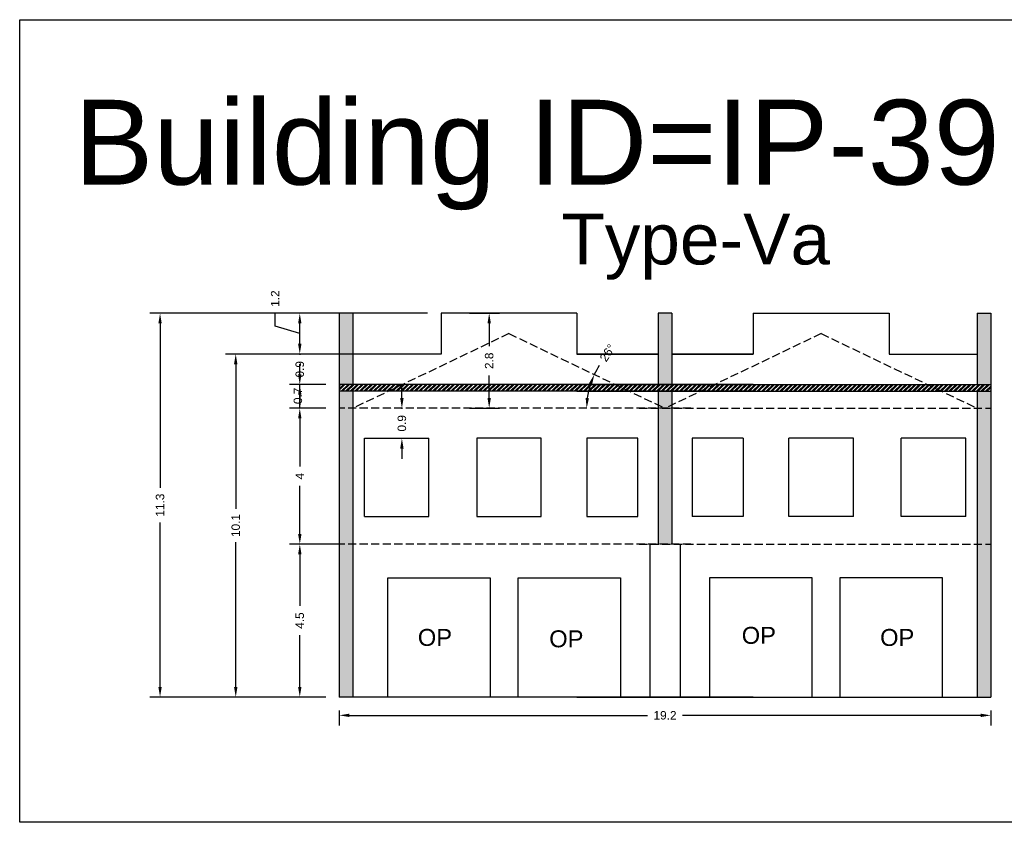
# Model space of a CAD drawing. Header units: metres. Extents: x 3416658 to 3417184, y -6712896 to -6712690.
# Tile 39 of 58: x 3417030 to 3417059, y -6712816 to -6712792. Entities that reach past the tile are written whole.
import ezdxf

# ---------------------------------------------------------------- set-up
doc = ezdxf.new("R2010")
doc.units = ezdxf.units.M
doc.linetypes.add('ACAD_ISO02W100', pattern=[15, 12, -3])
doc.layers.add('Dotted', color=7, linetype='ACAD_ISO02W100', plot=False)
doc.styles.get("Standard").update_dxf_attribs({"font": 'arial.ttf'})
doc.dimstyles.new('ISO-25', dxfattribs={"dimtxt": 0.25, "dimasz": 0.3, "dimexe": 0.3, "dimexo": 0.4, "dimgap": 0.2, "dimtad": 0, "dimdec": 1, "dimdsep": 46, "dimtxsty": 'Standard', "dimcen": 2.5, "dimadec": 0, "dimazin": 0, "dimtfac": 1, "dimtdec": 1, "dimtmove": 0, "dimatfit": 3, "dimfxl": 1, "dimarcsym": 0})

# ---------------------------------------------------------------- blocks, each defined once
blk = doc.blocks.new('*D333')
at = {"color": 0, "lineweight": -2, "transparency": 16777216}
for p, q in [((3417041.399, -6712803.287), (3417041.399, -6712802.987)), ((3417041.102, -6712803.587), (3417041.099, -6712803.587)), ((3417041.399, -6712803.587), (3417041.399, -6712803.602)), ((3417041.102, -6712804.472), (3417041.099, -6712804.472)), ((3417041.399, -6712804.472), (3417041.399, -6712804.457)), ((3417041.399, -6712804.772), (3417041.399, -6712805.072))]:
    blk.add_line(p, q, dxfattribs=at)
at = {"color": 0, "transparency": 16777216}
for points in [[(3417041.349, -6712803.287), (3417041.449, -6712803.287), (3417041.399, -6712803.587)], [(3417041.349, -6712804.772), (3417041.449, -6712804.772), (3417041.399, -6712804.472)]]:
    blk.add_solid(points, dxfattribs=at)
at = {"layer": 'Defpoints', "color": 0, "transparency": 16777216}
for p in [(3417041.399, -6712803.587), (3417041.502, -6712803.587), (3417041.502, -6712804.472)]:
    blk.add_point(p, dxfattribs=at)
at = {"color": 0, "transparency": 16777216, "insert": (3417041.399, -6712804.029), "char_height": 0.25, "attachment_point": 5, "rotation": 90}
blk.add_mtext('0.9', dxfattribs=at)
blk = doc.blocks.new('*D334')
at = {"color": 0, "lineweight": -2, "transparency": 16777216}
for p, q in [((3417039.554, -6712807.592), (3417038.09, -6712807.592)), ((3417038.39, -6712807.892), (3417038.39, -6712809.411)), ((3417038.39, -6712811.797), (3417038.39, -6712810.278)), ((3417039.154, -6712812.097), (3417038.09, -6712812.097))]:
    blk.add_line(p, q, dxfattribs=at)
at = {"color": 0, "transparency": 16777216}
for points in [[(3417038.34, -6712807.892), (3417038.44, -6712807.892), (3417038.39, -6712807.592)], [(3417038.34, -6712811.797), (3417038.44, -6712811.797), (3417038.39, -6712812.097)]]:
    blk.add_solid(points, dxfattribs=at)
at = {"layer": 'Defpoints', "color": 0, "transparency": 16777216}
for p in [(3417038.39, -6712807.592), (3417039.954, -6712807.592), (3417039.554, -6712812.097)]:
    blk.add_point(p, dxfattribs=at)
at = {"color": 0, "transparency": 16777216, "insert": (3417038.39, -6712809.844), "char_height": 0.25, "attachment_point": 5, "rotation": 90}
blk.add_mtext('4.5', dxfattribs=at)
blk = doc.blocks.new('*D335')
at = {"color": 0, "lineweight": -2, "transparency": 16777216}
for p, q in [((3417039.154, -6712803.587), (3417038.09, -6712803.587)), ((3417038.39, -6712803.887), (3417038.39, -6712805.303)), ((3417038.39, -6712807.292), (3417038.39, -6712805.876)), ((3417039.554, -6712807.592), (3417038.09, -6712807.592))]:
    blk.add_line(p, q, dxfattribs=at)
at = {"color": 0, "transparency": 16777216}
for points in [[(3417038.34, -6712803.887), (3417038.44, -6712803.887), (3417038.39, -6712803.587)], [(3417038.34, -6712807.292), (3417038.44, -6712807.292), (3417038.39, -6712807.592)]]:
    blk.add_solid(points, dxfattribs=at)
at = {"layer": 'Defpoints', "color": 0, "transparency": 16777216}
for p in [(3417038.39, -6712803.587), (3417039.554, -6712803.587), (3417039.954, -6712807.592)]:
    blk.add_point(p, dxfattribs=at)
at = {"color": 0, "transparency": 16777216, "insert": (3417038.39, -6712805.589), "char_height": 0.25, "attachment_point": 5, "rotation": 90}
blk.add_mtext('4', dxfattribs=at)
blk = doc.blocks.new('*D336')
at = {"color": 0, "lineweight": -2, "transparency": 16777216}
for p, q in [((3417038.39, -6712802.587), (3417038.39, -6712802.287)), ((3417039.154, -6712802.887), (3417038.09, -6712802.887)), ((3417038.39, -6712803.587), (3417038.39, -6712802.887)), ((3417039.154, -6712803.587), (3417038.09, -6712803.587)), ((3417038.39, -6712803.887), (3417038.39, -6712804.187))]:
    blk.add_line(p, q, dxfattribs=at)
at = {"color": 0, "transparency": 16777216}
for points in [[(3417038.34, -6712802.587), (3417038.44, -6712802.587), (3417038.39, -6712802.887)], [(3417038.34, -6712803.887), (3417038.44, -6712803.887), (3417038.39, -6712803.587)]]:
    blk.add_solid(points, dxfattribs=at)
at = {"layer": 'Defpoints', "color": 0, "transparency": 16777216}
for p in [(3417038.39, -6712802.887), (3417039.554, -6712802.887), (3417039.554, -6712803.587)]:
    blk.add_point(p, dxfattribs=at)
at = {"color": 0, "transparency": 16777216, "insert": (3417038.335, -6712803.22), "char_height": 0.25, "attachment_point": 5, "rotation": 90}
blk.add_mtext('0.7', dxfattribs=at)
blk = doc.blocks.new('*D337')
at = {"color": 0, "lineweight": -2, "transparency": 16777216}
for p, q in [((3417038.39, -6712801.687), (3417038.39, -6712801.387)), ((3417039.554, -6712801.987), (3417038.09, -6712801.987)), ((3417038.39, -6712801.987), (3417038.39, -6712802.009)), ((3417039.154, -6712802.887), (3417038.09, -6712802.887)), ((3417038.39, -6712802.887), (3417038.39, -6712802.864)), ((3417038.39, -6712803.187), (3417038.39, -6712803.487))]:
    blk.add_line(p, q, dxfattribs=at)
at = {"color": 0, "transparency": 16777216}
for points in [[(3417038.34, -6712801.687), (3417038.44, -6712801.687), (3417038.39, -6712801.987)], [(3417038.34, -6712803.187), (3417038.44, -6712803.187), (3417038.39, -6712802.887)]]:
    blk.add_solid(points, dxfattribs=at)
at = {"layer": 'Defpoints', "color": 0, "transparency": 16777216}
for p in [(3417038.39, -6712801.987), (3417039.954, -6712801.987), (3417039.554, -6712802.887)]:
    blk.add_point(p, dxfattribs=at)
at = {"color": 0, "transparency": 16777216, "insert": (3417038.39, -6712802.437), "char_height": 0.25, "attachment_point": 5, "rotation": 90}
blk.add_mtext('0.9', dxfattribs=at)
blk = doc.blocks.new('*D338')
at = {"color": 0, "lineweight": -2, "transparency": 16777216}
for p, q in [((3417037.665, -6712801.169), (3417037.665, -6712800.769)), ((3417042.154, -6712800.787), (3417038.09, -6712800.787)), ((3417038.39, -6712801.387), (3417037.665, -6712801.169)), ((3417038.39, -6712801.687), (3417038.39, -6712801.087)), ((3417039.554, -6712801.987), (3417038.09, -6712801.987))]:
    blk.add_line(p, q, dxfattribs=at)
at = {"color": 0, "transparency": 16777216}
for points in [[(3417038.34, -6712801.087), (3417038.44, -6712801.087), (3417038.39, -6712800.787)], [(3417038.34, -6712801.687), (3417038.44, -6712801.687), (3417038.39, -6712801.987)]]:
    blk.add_solid(points, dxfattribs=at)
at = {"layer": 'Defpoints', "color": 0, "transparency": 16777216}
for p in [(3417038.39, -6712800.787), (3417042.554, -6712800.787), (3417039.954, -6712801.987)]:
    blk.add_point(p, dxfattribs=at)
at = {"color": 0, "transparency": 16777216, "insert": (3417037.665, -6712800.354), "char_height": 0.25, "attachment_point": 5, "rotation": 90}
blk.add_mtext('1.2', dxfattribs=at)
blk = doc.blocks.new('*D339')
at = {"color": 0, "lineweight": -2, "transparency": 16777216}
for p, q in [((3417040.173, -6712801.987), (3417036.203, -6712801.987)), ((3417036.503, -6712802.287), (3417036.503, -6712806.553)), ((3417036.503, -6712811.797), (3417036.503, -6712807.53)), ((3417039.154, -6712812.097), (3417036.203, -6712812.097))]:
    blk.add_line(p, q, dxfattribs=at)
at = {"color": 0, "transparency": 16777216}
for points in [[(3417036.453, -6712802.287), (3417036.553, -6712802.287), (3417036.503, -6712801.987)], [(3417036.453, -6712811.797), (3417036.553, -6712811.797), (3417036.503, -6712812.097)]]:
    blk.add_solid(points, dxfattribs=at)
at = {"layer": 'Defpoints', "color": 0, "transparency": 16777216}
for p in [(3417036.503, -6712801.987), (3417040.573, -6712801.987), (3417039.554, -6712812.097)]:
    blk.add_point(p, dxfattribs=at)
at = {"color": 0, "transparency": 16777216, "insert": (3417036.503, -6712807.042), "char_height": 0.25, "attachment_point": 5, "rotation": 90}
blk.add_mtext('10.1', dxfattribs=at)
blk = doc.blocks.new('*D340')
at = {"color": 0, "lineweight": -2, "transparency": 16777216}
for p, q in [((3417042.154, -6712800.787), (3417033.973, -6712800.787)), ((3417034.273, -6712801.087), (3417034.273, -6712805.929)), ((3417034.273, -6712811.797), (3417034.273, -6712806.955)), ((3417039.154, -6712812.097), (3417033.973, -6712812.097))]:
    blk.add_line(p, q, dxfattribs=at)
at = {"color": 0, "transparency": 16777216}
for points in [[(3417034.223, -6712801.087), (3417034.323, -6712801.087), (3417034.273, -6712800.787)], [(3417034.223, -6712811.797), (3417034.323, -6712811.797), (3417034.273, -6712812.097)]]:
    blk.add_solid(points, dxfattribs=at)
at = {"layer": 'Defpoints', "color": 0, "transparency": 16777216}
for p in [(3417034.273, -6712800.787), (3417042.554, -6712800.787), (3417039.554, -6712812.097)]:
    blk.add_point(p, dxfattribs=at)
at = {"color": 0, "transparency": 16777216, "insert": (3417034.273, -6712806.442), "char_height": 0.25, "attachment_point": 5, "rotation": 90}
blk.add_mtext('11.3', dxfattribs=at)
blk = doc.blocks.new('*D341')
at = {"color": 0, "lineweight": -2, "transparency": 16777216}
for start, end in [(146.9944, 154.44), (161.8857, 172.5543)]:
    blk.add_arc((3417049.154, -6712803.587), 2.31, start, end, dxfattribs=at)
at = {"color": 0, "transparency": 16777216}
for points in [[(3417046.912, -6712802.85), (3417047.005, -6712802.887), (3417047.07, -6712802.59)], [(3417046.913, -6712803.291), (3417046.814, -6712803.284), (3417046.844, -6712803.587)]]:
    blk.add_solid(points, dxfattribs=at)
at = {"layer": 'Defpoints', "color": 0, "transparency": 16777216}
for p in [(3417044.554, -6712801.387), (3417046.869, -6712803.244), (3417039.554, -6712803.587), (3417049.154, -6712803.587), (3417049.914, -6712803.587)]:
    blk.add_point(p, dxfattribs=at)
at = {"color": 0, "transparency": 16777216, "insert": (3417047.46, -6712801.953), "char_height": 0.25, "attachment_point": 5, "rotation": 56.9944}
blk.add_mtext('26°', dxfattribs=at)
blk = doc.blocks.new('*D342')
at = {"color": 0, "lineweight": -2, "transparency": 16777216}
for p, q in [((3417039.554, -6712812.497), (3417039.554, -6712812.937)), ((3417039.854, -6712812.637), (3417048.642, -6712812.637)), ((3417058.454, -6712812.637), (3417049.666, -6712812.637)), ((3417058.754, -6712812.497), (3417058.754, -6712812.937))]:
    blk.add_line(p, q, dxfattribs=at)
at = {"color": 0, "transparency": 16777216}
for points in [[(3417039.854, -6712812.587), (3417039.854, -6712812.687), (3417039.554, -6712812.637)], [(3417058.454, -6712812.587), (3417058.454, -6712812.687), (3417058.754, -6712812.637)]]:
    blk.add_solid(points, dxfattribs=at)
at = {"layer": 'Defpoints', "color": 0, "transparency": 16777216}
for p in [(3417039.554, -6712812.097), (3417058.754, -6712812.097), (3417058.754, -6712812.637)]:
    blk.add_point(p, dxfattribs=at)
at = {"color": 0, "transparency": 16777216, "insert": (3417049.154, -6712812.637), "char_height": 0.25, "attachment_point": 5}
blk.add_mtext('19.2', dxfattribs=at)
blk = doc.blocks.new('*D343')
at = {"color": 0, "lineweight": -2, "transparency": 16777216}
for p, q in [((3417043.396, -6712800.787), (3417044.272, -6712800.787)), ((3417043.972, -6712801.087), (3417043.972, -6712801.757)), ((3417043.972, -6712803.287), (3417043.972, -6712802.617)), ((3417043.396, -6712803.587), (3417044.272, -6712803.587))]:
    blk.add_line(p, q, dxfattribs=at)
at = {"color": 0, "transparency": 16777216}
for points in [[(3417043.922, -6712801.087), (3417044.022, -6712801.087), (3417043.972, -6712800.787)], [(3417043.922, -6712803.287), (3417044.022, -6712803.287), (3417043.972, -6712803.587)]]:
    blk.add_solid(points, dxfattribs=at)
at = {"layer": 'Defpoints', "color": 0, "transparency": 16777216}
for p in [(3417042.996, -6712800.787), (3417043.972, -6712800.787), (3417042.996, -6712803.587)]:
    blk.add_point(p, dxfattribs=at)
at = {"color": 0, "transparency": 16777216, "insert": (3417043.972, -6712802.187), "char_height": 0.25, "attachment_point": 5, "rotation": 90}
blk.add_mtext('2.8', dxfattribs=at)

msp = doc.modelspace()

# ---------------------------------------------------------------- hatches: boundary and pattern name
h = msp.add_hatch(color=256)
h.dxf.hatch_style = 1
h.paths.add_polyline_path([(3417039.954, -6712807.587), (3417039.554, -6712807.587), (3417039.554, -6712812.097), (3417039.954, -6712812.097)])
h.paths.add_polyline_path([(3417039.954, -6712803.587), (3417039.554, -6712803.587), (3417039.554, -6712807.587), (3417039.954, -6712807.587)])
h.paths.add_polyline_path([(3417039.954, -6712803.087), (3417039.554, -6712803.087), (3417039.554, -6712803.587), (3417039.954, -6712803.587)])
h.paths.add_polyline_path([(3417039.954, -6712800.787), (3417039.554, -6712800.787), (3417039.554, -6712802.887), (3417039.954, -6712802.887)])
h.paths.add_polyline_path([(3417049.354, -6712800.787), (3417048.954, -6712800.787), (3417048.954, -6712802.887), (3417049.354, -6712802.887)])
h.paths.add_polyline_path([(3417049.354, -6712803.087), (3417048.954, -6712803.087), (3417048.954, -6712803.587), (3417049.354, -6712803.587)])
h.paths.add_polyline_path([(3417049.354, -6712803.587), (3417048.954, -6712803.587), (3417048.954, -6712807.587), (3417049.354, -6712807.587)])
h.paths.add_polyline_path([(3417058.754, -6712807.587), (3417058.354, -6712807.587), (3417058.354, -6712812.097), (3417058.754, -6712812.097)])
h.paths.add_polyline_path([(3417058.754, -6712803.587), (3417058.354, -6712803.587), (3417058.354, -6712807.587), (3417058.754, -6712807.587)])
h.paths.add_polyline_path([(3417058.754, -6712803.087), (3417058.354, -6712803.087), (3417058.354, -6712803.587), (3417058.754, -6712803.587)])
h.paths.add_polyline_path([(3417058.754, -6712800.787), (3417058.354, -6712800.787), (3417058.354, -6712802.887), (3417058.754, -6712802.887)])
h = msp.add_hatch()
h.set_pattern_fill('ANSI32', color=256, scale=0.01)
h.set_pattern_definition([(45, (-123.90425, 26.99843), (-0.067351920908, 0.067351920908), []), (45, (-123.85935, 26.99843), (-0.067351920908, 0.067351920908), [])])
h.paths.add_polyline_path([(3417058.754, -6712802.887), (3417046.554, -6712802.887), (3417039.554, -6712802.887), (3417039.554, -6712803.087), (3417051.754, -6712803.087), (3417058.754, -6712803.087)])

# ---------------------------------------------------------------- linework, layer by layer
for points in [[(3417030.136, -6712792.133), (3417064.154, -6712792.133), (3417064.154, -6712815.79), (3417030.136, -6712815.79)], [(3417045.504, -6712804.472), (3417043.604, -6712804.472), (3417043.604, -6712806.772), (3417045.504, -6712806.772)], [(3417048.354, -6712804.472), (3417046.854, -6712804.472), (3417046.854, -6712806.772), (3417048.354, -6712806.772)], [(3417040.98, -6712808.587), (3417043.999, -6712808.587), (3417043.999, -6712812.097), (3417040.98, -6712812.097)], [(3417044.822, -6712808.587), (3417047.84, -6712808.587), (3417047.84, -6712812.097), (3417044.822, -6712812.097)], [(3417053.487, -6712808.587), (3417050.468, -6712808.587), (3417050.468, -6712812.097), (3417053.487, -6712812.097)], [(3417057.328, -6712808.587), (3417054.309, -6712808.587), (3417054.309, -6712812.097), (3417057.328, -6712812.097)]]:
    msp.add_lwpolyline(points, close=True)
for points in [[(3417039.554, -6712800.787), (3417039.554, -6712812.097)], [(3417039.954, -6712800.787), (3417039.554, -6712800.787)], [(3417039.954, -6712800.787), (3417039.954, -6712802.887)], [(3417042.554, -6712800.787), (3417042.554, -6712801.987)], [(3417046.554, -6712800.787), (3417042.554, -6712800.787)], [(3417046.554, -6712800.787), (3417046.554, -6712801.987)], [(3417049.354, -6712800.787), (3417048.954, -6712800.787)], [(3417048.954, -6712800.787), (3417048.954, -6712802.887)], [(3417049.354, -6712800.787), (3417049.354, -6712802.887)], [(3417051.754, -6712800.787), (3417055.754, -6712800.787)], [(3417051.754, -6712800.787), (3417051.754, -6712801.987)], [(3417055.754, -6712800.787), (3417055.754, -6712801.987)], [(3417058.354, -6712800.787), (3417058.754, -6712800.787)], [(3417058.354, -6712800.787), (3417058.354, -6712802.887)], [(3417058.754, -6712800.787), (3417058.754, -6712812.097)], [(3417042.554, -6712801.987), (3417039.954, -6712801.987)], [(3417046.554, -6712801.987), (3417048.954, -6712801.987)], [(3417048.954, -6712801.987), (3417046.554, -6712801.987)], [(3417051.754, -6712801.987), (3417049.354, -6712801.987)], [(3417049.354, -6712801.987), (3417051.754, -6712801.987)], [(3417055.754, -6712801.987), (3417058.354, -6712801.987)], [(3417051.754, -6712802.887), (3417039.554, -6712802.887)], [(3417051.754, -6712803.087), (3417039.554, -6712803.087)], [(3417039.954, -6712803.087), (3417039.954, -6712812.097)], [(3417046.554, -6712802.887), (3417058.754, -6712802.887)], [(3417046.554, -6712803.087), (3417058.754, -6712803.087)], [(3417048.954, -6712803.087), (3417048.954, -6712807.587)], [(3417049.354, -6712803.087), (3417049.354, -6712807.587)], [(3417058.354, -6712803.087), (3417058.354, -6712812.097)], [(3417040.294, -6712804.472), (3417042.194, -6712804.472)], [(3417040.294, -6712806.772), (3417040.294, -6712804.472)], [(3417042.194, -6712806.772), (3417042.194, -6712804.472)], [(3417051.454, -6712804.472), (3417049.954, -6712804.472)], [(3417049.954, -6712804.472), (3417049.954, -6712806.772)], [(3417051.454, -6712804.472), (3417051.454, -6712806.772)], [(3417054.704, -6712804.472), (3417052.804, -6712804.472)], [(3417052.804, -6712806.772), (3417052.804, -6712804.472)], [(3417054.704, -6712806.772), (3417054.704, -6712804.472)], [(3417058.015, -6712804.472), (3417056.115, -6712804.472)], [(3417056.115, -6712806.772), (3417056.115, -6712804.472)], [(3417058.015, -6712806.772), (3417058.015, -6712804.472)], [(3417040.294, -6712806.772), (3417042.194, -6712806.772)], [(3417040.294, -6712806.772), (3417042.194, -6712806.772)], [(3417043.604, -6712806.772), (3417045.504, -6712806.772)], [(3417051.454, -6712806.772), (3417049.954, -6712806.772)], [(3417054.704, -6712806.772), (3417052.804, -6712806.772)], [(3417054.704, -6712806.772), (3417052.804, -6712806.772)], [(3417058.015, -6712806.772), (3417056.115, -6712806.772)], [(3417058.015, -6712806.772), (3417056.115, -6712806.772)], [(3417048.704, -6712807.587), (3417048.704, -6712812.097)], [(3417049.604, -6712807.587), (3417049.604, -6712812.097)], [(3417051.754, -6712812.097), (3417039.554, -6712812.097)], [(3417046.554, -6712812.097), (3417058.754, -6712812.097)]]:
    msp.add_lwpolyline(points)
at = {"layer": 'Dotted', "ltscale": 0.02}
for points in [[(3417044.554, -6712801.387), (3417039.954, -6712803.587)], [(3417044.554, -6712801.387), (3417049.154, -6712803.587)], [(3417053.754, -6712801.387), (3417049.154, -6712803.587)], [(3417053.754, -6712801.387), (3417058.354, -6712803.587)], [(3417049.914, -6712803.587), (3417039.554, -6712803.587)], [(3417048.394, -6712803.587), (3417058.754, -6712803.587)], [(3417049.914, -6712807.587), (3417039.554, -6712807.587)], [(3417048.394, -6712807.587), (3417058.754, -6712807.587)]]:
    msp.add_lwpolyline(points, dxfattribs=at)

# ---------------------------------------------------------------- texts
for s, heights, insert, char_height, attachment_point in [('Building ID=IP-39', [0.517], (3417031.742, -6712794.494), 2.5, 1), ('Type-Va  ', [0.517], (3417046.099, -6712797.847), 1.5, 1), ('OP', [0], (3417052.423, -6712810.029), 0.5, 3), ('OP', [0], (3417042.878, -6712810.09), 0.5, 3), ('OP', [0], (3417046.75, -6712810.131), 0.5, 3), ('OP', [0], (3417056.501, -6712810.091), 0.5, 3)]:
    msp.add_mtext_dynamic_manual_height_columns(s, width=67.86454, gutter_width=12.5, heights=heights, dxfattribs=dict(insert=insert, char_height=char_height, attachment_point=attachment_point))

# ---------------------------------------------------------------- dimensions: what is measured, and where the dimension line sits
for base, p1, p2, picture, middle in [((3417038.39, -6712800.787), (3417039.954, -6712801.987), (3417042.554, -6712800.787), '*D338', (3417037.665, -6712800.569)), ((3417038.39, -6712801.987), (3417039.554, -6712802.887), (3417039.954, -6712801.987), '*D337', (3417038.39, -6712802.437)), ((3417038.39, -6712803.587), (3417039.954, -6712807.592), (3417039.554, -6712803.587), '*D335', (3417038.39, -6712805.589))]:
    dim = msp.add_linear_dim(base=base, p1=p1, p2=p2, angle=90, dimstyle='ISO-25', override={"dimtmove": 1})
    dim.commit()
    dim.dimension.update_dxf_attribs({"geometry": picture, "text_midpoint": middle})
for base, p1, p2, picture, middle in [((3417034.273, -6712800.787), (3417039.554, -6712812.097), (3417042.554, -6712800.787), '*D340', (3417034.273, -6712806.442)), ((3417043.972, -6712800.787), (3417042.996, -6712803.587), (3417042.996, -6712800.787), '*D343', (3417043.972, -6712802.187)), ((3417036.503, -6712801.987), (3417039.554, -6712812.097), (3417040.573, -6712801.987), '*D339', (3417036.503, -6712807.042)), ((3417041.399, -6712803.587), (3417041.502, -6712804.472), (3417041.502, -6712803.587), '*D333', (3417041.399, -6712804.029)), ((3417038.39, -6712807.592), (3417039.554, -6712812.097), (3417039.954, -6712807.592), '*D334', (3417038.39, -6712809.844))]:
    dim = msp.add_linear_dim(base=base, p1=p1, p2=p2, angle=90, dimstyle='ISO-25')
    dim.commit()
    dim.dimension.update_dxf_attribs({"geometry": picture, "text_midpoint": middle})
dim = msp.add_angular_dim_2l(base=(3417046.869, -6712803.244), line1=((3417044.554, -6712801.387), (3417049.154, -6712803.587)), line2=((3417049.914, -6712803.587), (3417039.554, -6712803.587)), dimstyle='ISO-25')
dim.commit()
dim.dimension.update_dxf_attribs({"geometry": '*D341', "text_midpoint": (3417047.46, -6712801.953)})
dim = msp.add_linear_dim(base=(3417038.39, -6712802.887), p1=(3417039.554, -6712803.587), p2=(3417039.554, -6712802.887), angle=90, dimstyle='ISO-25', override={"dimtmove": 1})
dim.commit()
dim.dimension.update_dxf_attribs({"geometry": '*D336', "text_midpoint": (3417038.335, -6712803.22), "dimtype": 160})
dim = msp.add_linear_dim(base=(3417058.754, -6712812.637), p1=(3417039.554, -6712812.097), p2=(3417058.754, -6712812.097), dimstyle='ISO-25')
dim.commit()
dim.dimension.update_dxf_attribs({"geometry": '*D342', "text_midpoint": (3417049.154, -6712812.637)})

doc.saveas('drawing.dxf')
